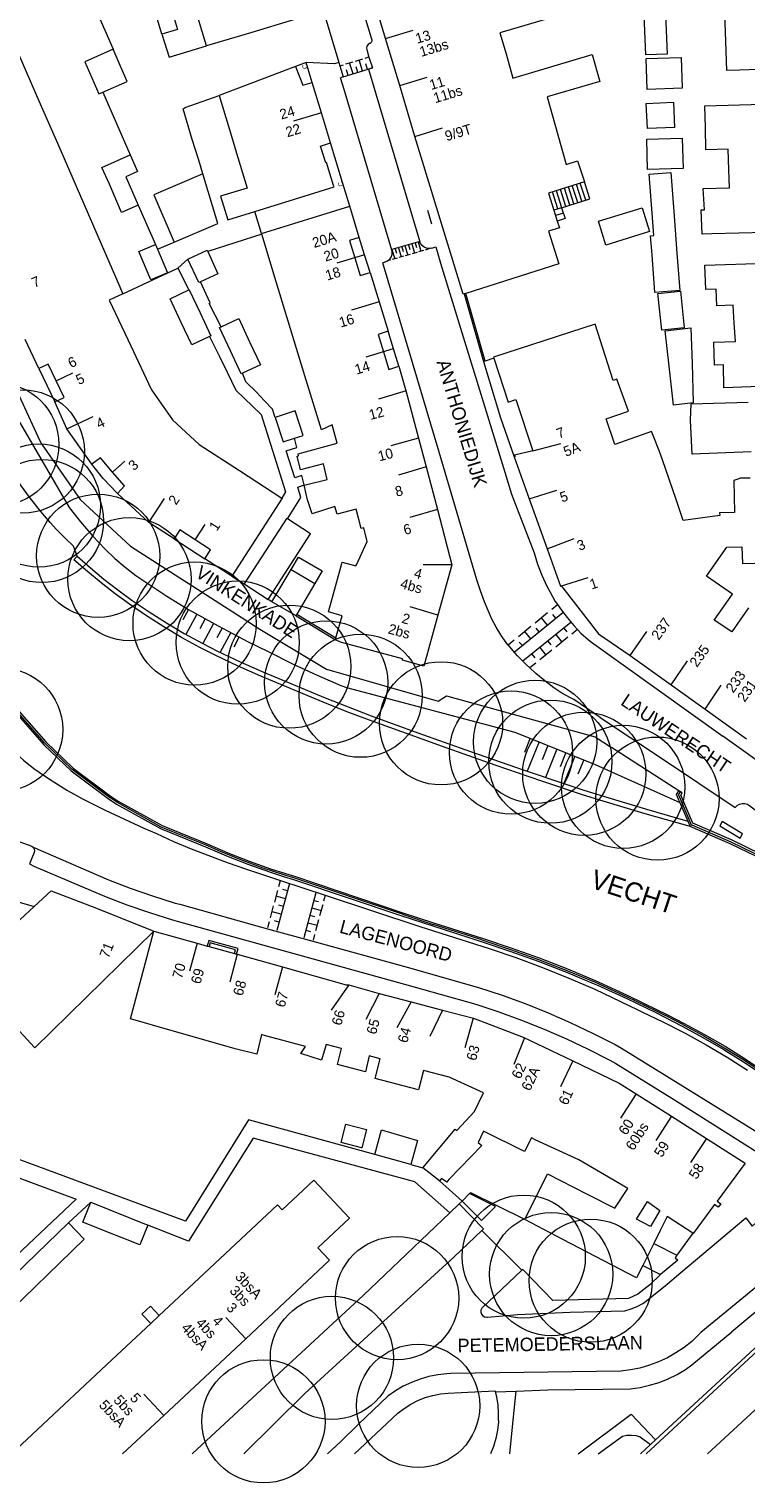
# Model space of a CAD drawing. Header units: metres. Extents: x 134994 to 136506, y 457393 to 459006.
# Tile 39 of 171: x 135886 to 135960, y 457397 to 457548. Entities that reach past the tile are written whole.
import ezdxf
from ezdxf.enums import TextEntityAlignment as Align

# ---------------------------------------------------------------- set-up
doc = ezdxf.new("R2010")
doc.units = ezdxf.units.M
for name, color, linetype, lineweight in [('B-WE-GR-BOOM-S', 250, 'Continuous', 13), ('B-WE-GW_TALUDLIJNEN', 251, 'Continuous', 5), ('B-WE-KG_BEBOUWING', 251, 'Continuous', 20), ('B-WE-KG_BEBOUWING TUSSENMUUR', 251, 'Continuous', 5), ('B-WE-KG_HUISNR', 251, 'Continuous', 5), ('B-WE-KG_ONDERGROND_REST', 251, 'Continuous', 5), ('B-WE-KG_STRAATNAAM', 251, 'Continuous', 5)]:
    doc.layers.add(name, color=color, linetype=linetype, lineweight=lineweight)
doc.styles.add('Styledgn000', font='dgn000.shx')

# ---------------------------------------------------------------- blocks, each defined once
blk = doc.blocks.new('SGR-BOOM_02')
blk.add_circle((0, 0), 6.4)

msp = doc.modelspace()

# ---------------------------------------------------------------- linework, layer by layer
at = {"layer": 'B-WE-GW_TALUDLIJNEN'}
for p, q in [((135902.08, 457487.71), (135901.51, 457486.65)), ((135902.95, 457487.22), (135901.82, 457485.11)), ((135903.83, 457486.73), (135903.27, 457485.7)), ((135904.7, 457486.26), (135903.58, 457484.16)), ((135905.58, 457485.78), (135905.03, 457484.76)), ((135906.47, 457485.31), (135905.36, 457483.26)), ((135907.36, 457484.85), (135906.8, 457483.81)), ((135937.59, 457474.33), (135936.99, 457472.84)), ((135938.52, 457473.96), (135937.29, 457470.91)), ((135939.44, 457473.59), (135938.84, 457472.1)), ((135940.37, 457473.21), (135939.18, 457470.27)), ((135941.3, 457472.84), (135940.7, 457471.35)), ((135942.23, 457472.46), (135941.08, 457469.64)), ((135943.15, 457472.09), (135942.55, 457470.6))]:
    msp.add_line(p, q, dxfattribs=at)
at = {"layer": 'B-WE-GW_TALUDLIJNEN', "flags": 128}
for points in [[(135882.38, 457510.79), (135889.68, 457498.29), (135890.86, 457496.8), (135892.1, 457495.36), (135893.41, 457493.96), (135894.42, 457493), (135895.49, 457492.09), (135896.61, 457491.25), (135897.65, 457490.54), (135899.85, 457489.1), (135902.08, 457487.71), (135905.17, 457486), (135908.3, 457484.36), (135910.35, 457483.34), (135912.88, 457482.07), (135915.45, 457480.88), (135917.92, 457479.82), (135918.52, 457479.59), (135935.98, 457474.98), (135944.33, 457471.61), (135953.15, 457467.65)], [(135944.67, 457400), (135947.17, 457401.84), (135947.64, 457401.94), (135948.12, 457401.95), (135948.6, 457401.89), (135949.03, 457401.76), (135950.11, 457400.97)]]:
    msp.add_lwpolyline(points, dxfattribs=at)
at = {"layer": 'B-WE-KG_BEBOUWING', "flags": 128}
for points in [[(135950.94, 457553.42), (135950.81, 457557.04), (135949.03, 457556.98), (135949.15, 457553.35), (135949.28, 457553.36), (135949.15, 457553.35), (135949.03, 457556.98), (135950.81, 457557.04), (135950.94, 457553.42), (135951.5, 457553.45), (135951.65, 457549.53), (135951.82, 457545.4), (135949.6, 457545.32), (135949.43, 457549.45), (135949.28, 457553.36)], [(135961.32, 457543.79), (135959.34, 457543.73), (135958.01, 457543.69), (135957.94, 457545.73), (135957.82, 457549.67), (135957.79, 457550.58), (135957.73, 457552.73), (135957.69, 457553.82), (135953.78, 457553.75), (135953.71, 457555.62), (135960.77, 457555.87)], [(135943.42, 457550.24), (135934.45, 457547.61), (135935.08, 457545.42), (135935.8, 457542.89), (135944.02, 457545.36), (135944.83, 457542.55), (135939.36, 457540.97), (135941.32, 457533.92), (135942.52, 457534.31), (135943.22, 457532.13), (135939.49, 457530.94), (135940.05, 457529.18), (135940.41, 457528.06), (135940.63, 457527.37), (135939.5, 457527.01), (135940.58, 457523.63), (135930.9, 457520.54), (135930.72, 457520.49), (135930.61, 457520.46), (135925.62, 457536.86), (135924.03, 457542.14), (135922.57, 457547.03), (135921.09, 457551.95)], [(135913, 457548.97), (135908.65, 457547.65), (135903.97, 457546.25), (135902.51, 457551.1)], [(135884.39, 457545.51), (135886.55, 457540.56), (135888.7, 457535.61), (135890.85, 457530.66), (135893.01, 457525.71), (135894.95, 457521.23), (135895.21, 457520.64), (135895.27, 457520.51), (135893.84, 457519.83), (135893.88, 457519.76), (135896.08, 457515.09), (135898.21, 457510.58), (135898.24, 457510.51), (135900.42, 457507.4), (135903.18, 457504.86), (135907.4, 457502.13), (135911.8, 457499.28), (135911.83, 457499.26), (135906.59, 457491.18), (135903.79, 457492.98), (135904.38, 457493.89), (135902.77, 457494.94), (135901.17, 457495.97), (135900.58, 457495.06), (135897.97, 457496.73), (135894.72, 457499.75), (135895.45, 457500.54), (135894.19, 457501.99), (135892.93, 457503.45), (135892.04, 457502.82), (135889.46, 457506.48), (135888.18, 457509.27), (135889.16, 457509.73), (135888.34, 457511.47), (135887.52, 457513.19), (135886.54, 457512.73), (135885.12, 457515.75)], [(135913.21, 457544.11), (135905.28, 457541.1), (135906.65, 457536.54), (135906.98, 457535.45), (135908.19, 457531.49), (135905.41, 457530.64), (135906.17, 457528.18), (135908.97, 457529.05)], [(135953.4, 457541.87), (135949.74, 457541.74), (135949.64, 457544.93), (135953.29, 457545.05), (135953.4, 457541.87)], [(135923.94, 457512.97), (135924.72, 457510.33), (135926, 457505.49), (135926.78, 457502.52), (135927.95, 457498.1), (135929.46, 457492.35), (135928.01, 457487.12), (135926.54, 457481.81), (135924.32, 457482.45), (135924.33, 457482.57), (135917.88, 457484.33), (135917.36, 457484.56), (135917.41, 457484.76), (135918.04, 457487.06), (135916.62, 457487.45), (135917.35, 457490.09), (135918.05, 457492.63), (135919.48, 457492.24), (135919.53, 457492.35), (135920.65, 457494.76), (135920.31, 457496.2), (135920.02, 457496.11), (135919.51, 457498.13), (135917.54, 457497.61), (135917.3, 457498.39), (135914.92, 457497.64), (135914.45, 457499.11), (135914.1, 457500.61), (135916.49, 457501.2), (135916.12, 457502.84), (135913.72, 457502.22), (135913.39, 457503.64), (135913.52, 457503.68), (135913.47, 457503.89), (135917.54, 457504.97), (135917.03, 457506.88), (135915.9, 457506.36), (135914.18, 457511.99), (135912.69, 457516.86), (135911.2, 457521.75), (135909.69, 457526.69), (135909.66, 457526.78), (135908.97, 457529.05), (135917.21, 457531.62), (135917.17, 457531.76), (135916.43, 457534.14), (135916.35, 457534.11), (135915.81, 457535.85), (135916.84, 457536.17), (135915.89, 457539.31), (135914.93, 457542.45)], [(135952.58, 457537.79), (135949.77, 457537.67), (135949.65, 457540.28), (135952.47, 457540.4), (135952.58, 457537.79)], [(135962.07, 457526.87), (135956.46, 457526.73), (135955.46, 457526.7), (135955.37, 457529.22), (135955.71, 457529.21), (135955.57, 457531.45), (135958.29, 457531.52), (135958.23, 457533.39), (135958.17, 457535.54), (135955.85, 457535.46), (135955.8, 457537.77), (135955.74, 457540.03), (135961.77, 457540.2)], [(135953.49, 457533.52), (135949.79, 457533.42), (135949.7, 457536.56), (135953.4, 457536.66), (135953.49, 457533.52)], [(135949.98, 457526.97), (135945.45, 457525.57), (135944.68, 457528.05), (135949.21, 457529.45), (135949.98, 457526.97)], [(135920.96, 457522.72), (135920.39, 457524.55), (135919.83, 457526.36), (135918.8, 457526.04), (135919.36, 457524.23), (135919.93, 457522.4), (135920.96, 457522.72), (135921.89, 457519.66), (135922.82, 457516.61), (135921.79, 457516.29), (135922.35, 457514.48), (135922.91, 457512.64), (135923.94, 457512.97), (135923.38, 457514.79), (135922.82, 457516.61)], [(135962.39, 457510.89), (135957.7, 457510.72), (135957.67, 457513.12), (135956.73, 457513.1), (135956.69, 457515.48), (135958.91, 457515.55), (135958.79, 457517.44), (135958.67, 457519.31), (135956.97, 457519.24), (135956.9, 457520.99), (135955.83, 457520.95), (135955.74, 457523.48), (135962.16, 457523.7)], [(135951.26, 457516.71), (135950.87, 457520.53), (135953.21, 457520.77), (135953.6, 457516.95), (135951.26, 457516.71)], [(135958.67, 457519.31), (135956.97, 457519.24), (135956.9, 457520.99)], [(135960.46, 457501.36), (135959.4, 457501.35), (135959.26, 457501.29), (135958.75, 457501.11), (135958.81, 457497.77), (135957.25, 457497.76), (135957.3, 457497.48), (135953.49, 457496.94), (135953.41, 457497.16), (135952.75, 457499.13), (135951.35, 457503.24), (135951.02, 457504.11), (135950.31, 457505.95), (135950.2, 457506.2), (135946.37, 457504.86), (135945.5, 457507.51), (135947.79, 457508.32), (135946.59, 457511.64), (135946.21, 457511.51), (135944.34, 457517.35), (135933.78, 457513.91), (135933.81, 457513.81), (135935.29, 457509.23), (135936.11, 457509.51), (135937.87, 457504.18), (135935.97, 457503.75), (135936.03, 457503.6), (135935.93, 457503.56), (135937.5, 457499.19), (135939.35, 457494.02), (135940.74, 457490.14), (135940.82, 457490.17), (135941, 457489.94), (135944.69, 457485.18), (135947.99, 457482.94), (135952.24, 457479.89), (135955.77, 457477.36), (135960.08, 457474.26)], [(135960.56, 457504.07), (135954.41, 457503.86), (135954.36, 457505.27), (135954.26, 457507.36), (135954.32, 457509.08), (135960.23, 457509.26)], [(135960.28, 457487.89), (135958.55, 457485.37), (135956.72, 457486.61), (135958.6, 457489.29), (135955.92, 457491.17), (135958.03, 457494.19), (135959.59, 457494.23), (135959.64, 457492.5), (135960.95, 457492.51)], [(135878.68, 457450.04), (135886.04, 457456.84), (135887.82, 457458.49), (135892.51, 457456.69), (135898.49, 457454.28), (135903, 457453.03), (135904.03, 457452.74), (135904.23, 457452.69), (135906.88, 457451.96), (135907.07, 457451.91), (135907.14, 457451.89), (135907.14, 457451.89), (135911.85, 457450.59), (135918.48, 457448.73), (135918.74, 457448.7), (135921.91, 457447.83), (135925.23, 457446.96), (135928.48, 457446.1), (135931.7, 457445.25), (135936.85, 457443.27), (135941.94, 457440.86), (135946.85, 457438.51), (135948.6, 457437.4), (135952.26, 457435.07), (135955.92, 457432.75), (135959.94, 457430.19), (135957.02, 457426.24), (135957.39, 457425.98), (135957.12, 457425.61), (135956.76, 457425.88), (135954.54, 457422.88), (135954.48, 457422.92), (135951.84, 457424.66), (135951.1, 457423.18), (135950.43, 457421.86), (135949.28, 457419.56), (135948.64, 457418.28), (135940.98, 457422.27), (135937.04, 457424.33), (135939.4, 457429.09), (135943.45, 457427.02), (135946.4, 457425.51), (135947.75, 457427.57), (135946.74, 457428.15), (135942.63, 457430.53), (135938.12, 457432.63), (135937.73, 457432.81), (135937.01, 457431.41), (135932.75, 457433.53), (135932.18, 457432.34), (135932.58, 457432.03), (135929.14, 457428.48), (135928.92, 457428.21), (135928.38, 457428.59), (135928.18, 457428.37), (135926.45, 457429.7), (135929.79, 457433.72), (135929.96, 457433.6), (135931.82, 457435.55), (135932.74, 457437.51), (135929.17, 457439.13), (135926.51, 457439.83), (135925.98, 457437.8), (135921.48, 457439), (135922, 457441.03), (135920.85, 457441.34), (135920.48, 457439.67), (135917.58, 457440.44), (135918, 457442.1), (135916.39, 457442.53), (135915.9, 457440.88), (135913.76, 457441.59), (135914.24, 457442.32), (135909.86, 457443.49), (135909.67, 457443.54), (135909.18, 457441.53), (135906.94, 457442.07), (135904.66, 457442.72), (135900.4, 457443.94), (135896.07, 457445.18), (135898.49, 457454.28), (135886.13, 457442.18), (135883.27, 457445.25)], [(135899.04, 457414.36), (135898.12, 457415.34), (135897.25, 457414.52), (135898.17, 457413.54), (135899.04, 457414.36), (135902.64, 457417.72), (135911.35, 457425.86), (135911.83, 457425.35), (135915.11, 457428.43), (135918.8, 457424.49), (135915.52, 457421.41), (135916.75, 457420.1), (135908.03, 457411.95), (135899.51, 457403.99), (135895.24, 457400)]]:
    msp.add_lwpolyline(points, dxfattribs=at)
for points in [[(135899.33, 457547.47), (135898.6, 457549.92), (135897.87, 457552.36), (135899.5, 457552.85), (135900.23, 457550.4), (135900.95, 457547.96)], [(135892.78, 457541.26), (135893.2, 457541.45), (135895.71, 457542.56), (135894.98, 457544.22), (135894.25, 457545.9), (135891.31, 457544.61), (135892.04, 457542.94)], [(135914.93, 457542.45), (135914.33, 457544.53), (135913.21, 457544.11), (135913.95, 457542.19)], [(135893.09, 457533.64), (135896.03, 457534.93), (135896.79, 457533.2), (135895.59, 457532.67), (135895.93, 457531.85), (135896.86, 457529.72), (135895.13, 457528.96), (135893.86, 457531.88)], [(135952.52, 457529.04), (135952.84, 457524.74), (135953.13, 457520.84), (135950.55, 457520.65), (135950.26, 457524.54), (135950.11, 457526.54), (135950.44, 457526.56), (135950.26, 457528.87), (135949.96, 457532.94), (135952.21, 457533.11)], [(135898.17, 457521.95), (135896.92, 457524.88), (135898.66, 457525.62), (135898.86, 457525.14), (135899.91, 457522.68)], [(135903.33, 457521.74), (135903.15, 457521.66), (135902.03, 457524.11), (135904.03, 457525.02), (135904.09, 457524.89), (135905.15, 457522.57)], [(135903.29, 457518.52), (135904.41, 457516.14), (135904.26, 457516.07), (135902.42, 457515.19), (135901.3, 457517.58), (135900.17, 457519.97), (135902.11, 457520.9), (135902.16, 457520.92)], [(135908.44, 457515.53), (135909.56, 457513.12), (135907.69, 457512.26), (135907.56, 457512.2), (135906.44, 457514.59), (135905.32, 457516.99), (135905.47, 457517.06), (135907.32, 457517.92)], [(135952.02, 457512.99), (135951.6, 457516.67), (135954.29, 457516.97), (135954.41, 457513.26), (135954.54, 457509.18), (135952.47, 457508.95)], [(135913.1, 457505.49), (135913.99, 457505.78), (135913.17, 457508.33), (135911.09, 457507.66), (135911.91, 457505.11)], [(135912.38, 457497.14), (135912.29, 457497.19), (135907.87, 457490.37), (135910.36, 457488.73), (135914.78, 457495.55)], [(135913.36, 457487.21), (135913.27, 457487.05), (135910.73, 457488.52), (135912.74, 457491.85), (135913.52, 457493.15), (135915.96, 457491.74), (135915.2, 457490.42)], [(135920.58, 457433.67), (135920.58, 457433.67), (135920.08, 457431.77), (135920.05, 457431.78), (135917.95, 457432.34), (135918.45, 457434.24)], [(135922.15, 457433.66), (135925.89, 457432.53), (135925.2, 457430.05), (135921.46, 457431.09)], [(135897.86, 457423.76), (135897.04, 457421.69), (135895.18, 457422.43), (135893.79, 457422.99), (135891.12, 457424.06), (135891.94, 457426.13)], [(135930.52, 457426.25), (135932.54, 457424.25), (135933.97, 457425.69), (135931.3, 457427.05)], [(135950.1, 457423.61), (135948.63, 457424.36), (135949.79, 457426.19), (135951.07, 457425.27)], [(135880.73, 457415.4), (135889.63, 457423.99), (135891.26, 457422.3), (135882.36, 457413.71)]]:
    msp.add_lwpolyline(points, close=True, dxfattribs=at)
at = {"layer": 'B-WE-KG_BEBOUWING'}
for points in [[(135909.66, 457526.78), (135918.86, 457529.59), (135918.1, 457532.07), (135916.84, 457536.17)], [(135919.83, 457526.36), (135918.86, 457529.59)], [(135912.74, 457491.85), (135915.2, 457490.42)], [(135883.69, 457400), (135885.84, 457402.01), (135894.12, 457409.76), (135898.17, 457413.54)]]:
    msp.add_lwpolyline(points, dxfattribs=at)
at = {"layer": 'B-WE-KG_BEBOUWING TUSSENMUUR'}
for p, q in [((135922.57, 457547.03), (135925.44, 457547.9)), ((135924.03, 457542.14), (135926.9, 457543.02)), ((135915.89, 457539.31), (135913.01, 457538.45)), ((135925.62, 457536.86), (135928.49, 457537.74)), ((135920.38, 457524.54), (135917.51, 457523.67)), ((135921.89, 457519.66), (135919.02, 457518.79)), ((135923.37, 457514.79), (135920.5, 457513.91)), ((135888.35, 457511.47), (135890.08, 457512.28)), ((135924.7, 457510.41), (135921.83, 457509.54)), ((135889.46, 457506.48), (135892.18, 457507.76)), ((135926, 457505.49), (135923.1, 457504.72)), ((135937.87, 457504.18), (135940.77, 457504.94)), ((135894.19, 457501.99), (135895.48, 457503.12)), ((135926.78, 457502.52), (135923.9, 457501.67)), ((135937.5, 457499.19), (135940.36, 457500.11)), ((135897.97, 457496.73), (135899.6, 457499.25)), ((135927.95, 457498.1), (135925.07, 457497.28)), ((135902.77, 457494.93), (135903.81, 457496.55)), ((135939.35, 457494.02), (135942.16, 457495.07)), ((135929.46, 457492.35), (135926.46, 457492.35)), ((135940.74, 457490.14), (135943.61, 457491.02)), ((135928.01, 457487.12), (135925.13, 457487.98)), ((135947.99, 457482.94), (135949.7, 457485.41)), ((135952.24, 457479.89), (135953.94, 457482.36)), ((135955.77, 457477.36), (135957.44, 457479.85)), ((135902.98, 457453.04), (135902.18, 457450.15)), ((135907.14, 457451.89), (135906.39, 457448.98)), ((135911.85, 457450.59), (135911.06, 457447.69)), ((135918.74, 457448.7), (135916.9, 457446.09)), ((135921.91, 457447.83), (135920.5, 457445.1)), ((135925.23, 457446.96), (135923.75, 457444.24)), ((135928.48, 457446.1), (135927.18, 457443.34)), ((135931.66, 457445.26), (135930.8, 457442.18)), ((135936.99, 457443.22), (135935.88, 457440.43)), ((135942.02, 457440.82), (135940.73, 457438.11)), ((135948.6, 457437.4), (135946.99, 457434.87)), ((135952.26, 457435.07), (135950.65, 457432.54)), ((135955.92, 457432.75), (135954.24, 457430.27)), ((135908.03, 457411.95), (135905.98, 457414.14)), ((135899.51, 457403.99), (135897.46, 457406.18))]:
    msp.add_line(p, q, dxfattribs=at)
at = {"layer": 'B-WE-KG_ONDERGROND_REST'}
for p, q in [((135891.41, 457552.42), (135894.25, 457545.9)), ((135917.82, 457544.19), (135918.2, 457544.3)), ((135918.15, 457543.03), (135921.21, 457543.96)), ((135918.45, 457544.38), (135919.2, 457544.61)), ((135919.18, 457543.34), (135918.83, 457544.49)), ((135919.45, 457544.68), (135920.21, 457544.91)), ((135919.68, 457543.49), (135919.51, 457544.07)), ((135920.18, 457543.65), (135919.83, 457544.8)), ((135920.46, 457544.99), (135920.84, 457545.11)), ((135920.69, 457543.8), (135920.51, 457544.38)), ((135918.15, 457543.03), (135917.89, 457542.95)), ((135918.68, 457543.19), (135918.5, 457543.76)), ((135893.2, 457541.45), (135896.03, 457534.93)), ((135942.95, 457530.11), (135942.39, 457531.87)), ((135943.36, 457530.24), (135942.8, 457532)), ((135940.47, 457529.32), (135939.9, 457531.08)), ((135940.88, 457529.45), (135940.32, 457531.21)), ((135941.29, 457529.58), (135940.73, 457531.34)), ((135941.71, 457529.71), (135941.15, 457531.47)), ((135942.12, 457529.84), (135941.56, 457531.6)), ((135942.54, 457529.97), (135941.97, 457531.74)), ((135896.86, 457529.72), (135898.66, 457525.62)), ((135926.91, 457529.2), (135927.35, 457527.76)), ((135940.86, 457529.44), (135940.05, 457529.18)), ((135941.04, 457528.88), (135940.23, 457528.62)), ((135909.69, 457526.69), (135904.09, 457524.89)), ((135926.12, 457525.93), (135923.21, 457525.09)), ((135925.64, 457525.79), (135925.78, 457525.31)), ((135925.96, 457525.89), (135926.23, 457524.93)), ((135923.23, 457525.09), (135923.51, 457524.13)), ((135923.57, 457525.19), (135923.7, 457524.71)), ((135923.9, 457525.29), (135924.18, 457524.33)), ((135924.44, 457524.4), (135923.93, 457524.26)), ((135924.24, 457525.39), (135924.38, 457524.91)), ((135924.58, 457525.49), (135924.86, 457524.53)), ((135925.11, 457524.6), (135924.61, 457524.46)), ((135924.95, 457525.58), (135925.09, 457525.1)), ((135925.3, 457525.69), (135925.58, 457524.73)), ((135925.83, 457524.81), (135925.32, 457524.66)), ((135926.49, 457525.01), (135925.98, 457524.86)), ((135927.18, 457525.2), (135926.67, 457525.05)), ((135926.91, 457525.22), (135926.93, 457525.14)), ((135927.38, 457525.26), (135927.77, 457525.38)), ((135902.03, 457524.11), (135900.99, 457523.18)), ((135923.08, 457524.01), (135922.77, 457523.92)), ((135923.76, 457524.21), (135923.25, 457524.06)), ((135930.72, 457520.49), (135932.75, 457513.46)), ((135932.93, 457513.52), (135930.9, 457520.54)), ((135933.81, 457513.81), (135932.93, 457513.52)), ((135886.54, 457512.73), (135888.18, 457509.27)), ((135932.93, 457513.52), (135932.75, 457513.46)), ((135900.58, 457495.06), (135903.79, 457492.98)), ((135906.59, 457491.18), (135907.87, 457490.37)), ((135910.73, 457488.52), (135910.36, 457488.73)), ((135939.84, 457487.74), (135940.42, 457488.21)), ((135913.27, 457487.05), (135917.36, 457484.56)), ((135913.36, 457487.21), (135917.41, 457484.76)), ((135935.94, 457483.26), (135941, 457487.4)), ((135938.1, 457486.32), (135939.4, 457487.38)), ((135939.39, 457486.08), (135938.75, 457486.85)), ((135940.26, 457486.79), (135939.94, 457487.17)), ((135936.36, 457484.9), (135937.67, 457485.96)), ((135941.83, 457486.36), (135936.82, 457482.34)), ((135937.65, 457484.66), (135937.02, 457485.43)), ((135938.52, 457485.37), (135938.2, 457485.75)), ((135940.25, 457485.1), (135940.88, 457484.32)), ((135941.09, 457485.77), (135941.4, 457485.38)), ((135942.5, 457485.62), (135941.92, 457485.16)), ((135935.29, 457484.02), (135935.93, 457484.54)), ((135936.78, 457483.95), (135936.46, 457484.33)), ((135938.58, 457483.75), (135939.21, 457482.97)), ((135939.84, 457483.48), (135938.58, 457482.47)), ((135939.42, 457484.42), (135939.73, 457484.03)), ((135941.51, 457484.82), (135940.25, 457483.81)), ((135938.17, 457482.13), (135937.54, 457481.63)), ((135937.75, 457483.08), (135938.06, 457482.69)), ((135944.88, 457476.5), (135951.23, 457472.25)), ((135964.34, 457469.73), (135957.62, 457474.55)), ((135953.04, 457468.87), (135946.05, 457473.38)), ((135953, 457468.47), (135953.21, 457468.78)), ((135953, 457468.47), (135954.36, 457465.28)), ((135893.43, 457466.86), (135897.45, 457464.99)), ((135894.7, 457467.65), (135893.84, 457468.21)), ((135953.15, 457467.65), (135953.97, 457465.73)), ((135953.97, 457465.73), (135954.22, 457465.15)), ((135897.45, 457464.99), (135898.75, 457464.43)), ((135911.48, 457458.94), (135911.64, 457459.55)), ((135913.03, 457459.83), (135912.11, 457460.12)), ((135924.32, 457456.04), (135913.04, 457459.83)), ((135911.04, 457457.31), (135911.37, 457458.53)), ((135912.17, 457457.66), (135911.2, 457457.92)), ((135911.3, 457454.41), (135912.61, 457459.29)), ((135912.39, 457458.48), (135911.9, 457458.61)), ((135915.33, 457458.26), (135914.07, 457453.61)), ((135916.29, 457458), (135916.13, 457457.42)), ((135910.6, 457455.69), (135910.93, 457456.91)), ((135911.73, 457456.04), (135910.77, 457456.3)), ((135911.95, 457456.85), (135911.47, 457456.98)), ((135914.9, 457456.71), (135915.87, 457456.45)), ((135915.11, 457457.49), (135915.6, 457457.36)), ((135916.03, 457457.03), (135915.71, 457455.87)), ((135910.33, 457454.67), (135910.49, 457455.28)), ((135911.51, 457455.22), (135911.03, 457455.35)), ((135914.48, 457455.16), (135915.45, 457454.9)), ((135914.7, 457455.94), (135915.18, 457455.81)), ((135915.61, 457455.48), (135915.29, 457454.32)), ((135924.32, 457456.05), (135927.51, 457455)), ((135931.61, 457453.69), (135927.51, 457455)), ((135914.27, 457454.39), (135914.76, 457454.26)), ((135915.19, 457453.93), (135915.03, 457453.35)), ((135932.55, 457453.39), (135931.61, 457453.69)), ((135953.45, 457444.58), (135952.57, 457445.04)), ((135925.2, 457430.05), (135926.45, 457429.7)), ((135930.52, 457426.25), (135928.18, 457428.37)), ((135889.63, 457423.99), (135891.94, 457426.13)), ((135931.3, 457427.05), (135931.42, 457427.12)), ((135929.24, 457425.04), (135930.21, 457425.97)), ((135932.57, 457423.21), (135936.71, 457419.08)), ((135950.43, 457421.86), (135952.84, 457420.62)), ((135954.48, 457422.92), (135952.84, 457420.62)), ((135949.28, 457419.56), (135951.12, 457418.61)), ((135965.2, 457418.25), (135958.56, 457412.68)), ((135933.98, 457406.43), (135936.14, 457406.51)), ((135935.83, 457403.5), (135936.14, 457406.51)), ((135936.14, 457406.51), (135939.42, 457406.63)), ((135935.47, 457400), (135935.83, 457403.5)), ((135950.11, 457400.97), (135949.06, 457400)), ((135950.11, 457400.97), (135950.62, 457401.44))]:
    msp.add_line(p, q, dxfattribs=at)
at = {"layer": 'B-WE-KG_ONDERGROND_REST', "flags": 128}
for points in [[(135909.77, 457584.84), (135910.12, 457583.61), (135912.34, 457576.23), (135914.29, 457569.72), (135914.91, 457567.64), (135916.47, 457562.34), (135921.05, 457547.08), (135921.12, 457546.87)], [(135915.98, 457550.3), (135917.72, 457544.53)], [(135899.33, 457547.47), (135900.08, 457545.1), (135903.97, 457546.25)], [(135920.91, 457546.51), (135920.74, 457546.4), (135920.63, 457546.23), (135920.58, 457546.03), (135920.6, 457545.88)], [(135920.6, 457545.88), (135920.84, 457545.1)], [(135921.12, 457546.87), (135921.13, 457546.73), (135921.07, 457546.6), (135920.95, 457546.52), (135920.91, 457546.51)], [(135917.72, 457544.53), (135917.25, 457544.39), (135914.33, 457544.53)], [(135917.72, 457544.53), (135917.82, 457544.19)], [(135917.82, 457544.19), (135918.15, 457543.03)], [(135921.21, 457543.96), (135920.8, 457543.83), (135926.13, 457525.91)], [(135920.84, 457545.1), (135921.21, 457543.96)], [(135923.22, 457525.04), (135918.26, 457541.72), (135917.89, 457542.95)], [(135903.59, 457532.96), (135903.16, 457534.37), (135902.45, 457536.52), (135901.53, 457539.71), (135901.74, 457539.85), (135905.28, 457541.1)], [(135903.59, 457532.96), (135898.5, 457530.78)], [(135905.14, 457527.82), (135903.59, 457532.96)], [(135940.86, 457529.44), (135943.78, 457530.37), (135943.22, 457532.13)], [(135898.5, 457530.78), (135900.6, 457525.88)], [(135940.86, 457529.44), (135941.22, 457528.32), (135940.41, 457528.06)], [(135900.6, 457525.88), (135905.14, 457527.82)], [(135890.5, 457493.26), (135890.12, 457494.28), (135889.23, 457495.14), (135888.38, 457496.02), (135887.7, 457496.76), (135886.75, 457497.87), (135885.67, 457499.25), (135884.64, 457500.67), (135884.42, 457501.02), (135882.87, 457503.41), (135881.39, 457505.86), (135879.98, 457508.34), (135878.63, 457510.86), (135877.36, 457513.41), (135873.1, 457522.5), (135871.62, 457526.32)], [(135898.86, 457525.14), (135900.6, 457525.88)], [(135927.11, 457525.21), (135926.83, 457525.23), (135926.57, 457525.34), (135926.36, 457525.51), (135926.2, 457525.74), (135926.13, 457525.91)], [(135922.78, 457523.92), (135923, 457524.09), (135923.16, 457524.32), (135923.24, 457524.59), (135923.26, 457524.86), (135923.22, 457525.04)], [(135927.38, 457525.26), (135927.11, 457525.21)], [(135927.77, 457525.38), (135928.28, 457523.7), (135934.94, 457501.96), (135935.65, 457499.69), (135938, 457493.6), (135938.36, 457492.42), (135938.8, 457491.26), (135939.31, 457490.14), (135939.65, 457489.49), (135940.2, 457488.54), (135940.42, 457488.22)], [(135895.27, 457520.51), (135900.99, 457523.18)], [(135900.99, 457523.18), (135902.11, 457520.9)], [(135922.27, 457523.73), (135922.52, 457523.82)], [(135935.3, 457484.02), (135935.27, 457484.05), (135934.58, 457484.99), (135934.53, 457485.07), (135934.04, 457485.87), (135933.62, 457486.71), (135932.85, 457488.52), (135932.42, 457489.65), (135932.04, 457490.79), (135928.13, 457504.05), (135922.35, 457523.48), (135922.27, 457523.73)], [(135922.52, 457523.82), (135922.78, 457523.92)], [(135905.47, 457517.06), (135904.24, 457519.49), (135904.35, 457519.55), (135903.33, 457521.74)], [(135904.26, 457516.07), (135905.29, 457513.98), (135906.11, 457512.36), (135907.02, 457510.48), (135909.63, 457507.98), (135912.18, 457499.93), (135911.8, 457499.28)], [(135883.29, 457512.45), (135884.65, 457509.51), (135886.64, 457505.22), (135886.81, 457504.91), (135890.84, 457499.13), (135896.05, 457494.28), (135909.51, 457485.66), (135916.43, 457481.52), (135928.02, 457478.17), (135928.88, 457478.73), (135944.33, 457474.48), (135946.05, 457473.38)], [(135911.09, 457507.66), (135910.83, 457508.53), (135909.95, 457509.41), (135909.2, 457510.24), (135908.06, 457511.36), (135907.69, 457512.26)], [(135932.75, 457513.46), (135934.5, 457507.63), (135935.93, 457503.56)], [(135912.38, 457497.14), (135913.77, 457499.33), (135913.43, 457500.43), (135914.09, 457500.65), (135913.86, 457501.64), (135913.13, 457501.37), (135912.25, 457504.19), (135913.34, 457504.54), (135913.1, 457505.49)], [(135894.72, 457499.75), (135893.22, 457501.3), (135892.04, 457502.82)], [(135954.22, 457465.15), (135953.96, 457465.24), (135949.55, 457466.48), (135945.16, 457467.8), (135943.04, 457468.47), (135938.8, 457469.87), (135933.95, 457471.53), (135928.47, 457473.46), (135920.9, 457476.21), (135918.48, 457477.12), (135916.09, 457478.07), (135909.6, 457480.77), (135907.24, 457481.81), (135904.92, 457482.92), (135903.25, 457483.77), (135901.37, 457484.8), (135899.53, 457485.89), (135897.72, 457487.05), (135895.95, 457488.25), (135894.46, 457489.34), (135893, 457490.47), (135891.58, 457491.65), (135890.18, 457492.86), (135890.5, 457493.26)], [(135890.5, 457493.26), (135891.89, 457492.05), (135893.3, 457490.87), (135894.74, 457489.74), (135896.23, 457488.65), (135897.99, 457487.45), (135899.79, 457486.31), (135901.62, 457485.23), (135903.49, 457484.21), (135905.11, 457483.38), (135907.45, 457482.26), (135909.81, 457481.22), (135916.27, 457478.53), (135918.67, 457477.58), (135921.08, 457476.67), (135925.92, 457474.91), (135931.38, 457472.96), (135936.85, 457471.06), (135941.07, 457469.64), (135943.18, 457468.95), (135945.3, 457468.28), (135949.69, 457466.96), (135953.97, 457465.73)], [(135940.42, 457488.22), (135940.83, 457487.63), (135941.42, 457486.87), (135942.11, 457486.03), (135942.5, 457485.62)], [(135942.5, 457485.62), (135942.86, 457485.26), (135943.65, 457484.54), (135943.95, 457484.3), (135957.62, 457474.55)], [(135937.55, 457481.64), (135937.2, 457481.96), (135936.26, 457482.91), (135936.03, 457483.16), (135935.3, 457484.02)], [(135889.99, 457471.09), (135887.13, 457473.84), (135883.34, 457478.15), (135880.44, 457482.16)], [(135944.88, 457476.5), (135942.11, 457478.36), (135941.77, 457478.53), (135940.89, 457479.02), (135940.05, 457479.58), (135939.1, 457480.3), (135938.18, 457481.06), (135937.55, 457481.64)], [(135883.2, 457478.04), (135887.1, 457473.63), (135889.9, 457470.94), (135893.73, 457468.07), (135894.61, 457467.49), (135899.19, 457464.95), (135903.86, 457463.04), (135906.04, 457462.11), (135908.25, 457461.24), (135910.49, 457460.45), (135912.06, 457459.95), (135912.98, 457459.67), (135924.26, 457455.88), (135927.46, 457454.83), (135932.5, 457453.22), (135935.48, 457452.23), (135938.42, 457451.18), (135941.35, 457450.04), (135944.24, 457448.83), (135944.59, 457448.68), (135947.63, 457447.29), (135950.63, 457445.83), (135951.46, 457445.42), (135953.37, 457444.42), (135955.53, 457443.26), (135957.66, 457442.03), (135959.75, 457440.73), (135961.8, 457439.37)], [(135883.48, 457478.26), (135887.26, 457473.96), (135890.11, 457471.22), (135893.95, 457468.35), (135894.78, 457467.8), (135899.34, 457465.26), (135904.01, 457463.36), (135906.18, 457462.43), (135908.38, 457461.57), (135910.61, 457460.78), (135912.16, 457460.28), (135913.09, 457460), (135924.37, 457456.21), (135927.56, 457455.16), (135932.61, 457453.55), (135935.59, 457452.57), (135938.54, 457451.51), (135941.46, 457450.37), (135944.36, 457449.16), (135944.73, 457449), (135947.75, 457447.62), (135950.73, 457446.17), (135951.78, 457445.64), (135953.53, 457444.74), (135955.7, 457443.57), (135957.84, 457442.34), (135959.94, 457441.03), (135961.99, 457439.66)], [(135883.05, 457473.86), (135883.93, 457472.97), (135884.95, 457472.05), (135886.01, 457471.2), (135887.13, 457470.41), (135887.92, 457469.91)], [(135951.23, 457472.25), (135958.89, 457467.14), (135959.09, 457467.35), (135959.33, 457467.49), (135959.61, 457467.56), (135959.89, 457467.56), (135960.17, 457467.47), (135960.29, 457467.4), (135961.89, 457466.2)], [(135887.92, 457469.91), (135889.51, 457468.92), (135891.13, 457468.01), (135892.79, 457467.16), (135893.43, 457466.86)], [(135893.84, 457468.21), (135889.99, 457471.09)], [(135953.15, 457467.65), (135952.79, 457468.5), (135953.04, 457468.87)], [(135994.85, 457435.11), (135992.52, 457437.67), (135989.24, 457441.36), (135983.18, 457447.41), (135979.64, 457450.47), (135975.66, 457453.58), (135971.47, 457456.5), (135967.4, 457459.15), (135963.12, 457461.53), (135958.5, 457463.79), (135954.49, 457465.5), (135953.24, 457468.43), (135953.4, 457468.65), (135953.04, 457468.87)], [(135903.92, 457463.21), (135899.26, 457465.1), (135894.7, 457467.65)], [(135959.67, 457464.39), (135957.55, 457465.68), (135957.29, 457465.25), (135959.41, 457463.96), (135959.67, 457464.39)], [(135883.71, 457463.87), (135885.8, 457463.12), (135885.96, 457463)], [(135898.75, 457464.43), (135900.54, 457463.6), (135902.36, 457462.84), (135906.11, 457461.42), (135908.22, 457460.69), (135911.64, 457459.56)], [(135968.41, 457457.99), (135967.23, 457458.76), (135962.97, 457461.13), (135958.36, 457463.38), (135954.22, 457465.15)], [(135954.38, 457465.32), (135958.45, 457463.58), (135963.07, 457461.33), (135967.34, 457458.95), (135971.4, 457456.3), (135975.59, 457453.39), (135979.56, 457450.28), (135983.1, 457447.22), (135989.15, 457441.18)], [(135885.96, 457463), (135886.06, 457462.82), (135886.09, 457462.62), (135886.05, 457462.45), (135885.55, 457461.28), (135886.03, 457461.06), (135893.34, 457457.94), (135895.68, 457457.04), (135898.04, 457456.22), (135900.43, 457455.48), (135900.91, 457455.34), (135924.54, 457448.8), (135931.93, 457446.7), (135934.33, 457445.92), (135936.7, 457445.06), (135939.04, 457444.12), (135941.35, 457443.11), (135943.62, 457442.03), (135945.86, 457440.88), (135946.49, 457440.54), (135952.32, 457436.93), (135961.15, 457431.35), (135962.14, 457432.83)], [(135885.96, 457463), (135893.76, 457459.63), (135896.04, 457458.75), (135898.36, 457457.95), (135900.71, 457457.21), (135901.17, 457457.08), (135910.3, 457454.55)], [(135912.11, 457460.12), (135909.85, 457460.85), (135907.62, 457461.67), (135905.42, 457462.55), (135903.92, 457463.21)], [(135911.64, 457459.56), (135916.3, 457458.02)], [(135866.51, 457443.51), (135868.54, 457445.83), (135875.52, 457452.86), (135881, 457458.32), (135886.04, 457456.84)], [(135916.3, 457458.02), (135926.11, 457454.78), (135933.32, 457452.5), (135936.11, 457451.55), (135938.88, 457450.52), (135941.62, 457449.42), (135944.32, 457448.25), (135946.99, 457447), (135948.77, 457446.12), (135949.18, 457445.91), (135951.45, 457444.84), (135953.69, 457443.7), (135955.89, 457442.49), (135958.05, 457441.21), (135960.17, 457439.86)], [(135907.07, 457451.91), (135907.23, 457452.49), (135904.19, 457453.32), (135904.03, 457452.74)], [(135910.3, 457454.55), (135915, 457453.25)], [(135932.55, 457453.39), (135935.53, 457452.4), (135938.47, 457451.35), (135941.39, 457450.21), (135944.27, 457449.01), (135944.66, 457448.84)], [(135906.88, 457451.96), (135906.98, 457452.35), (135904.33, 457453.08), (135904.23, 457452.69)], [(135915, 457453.25), (135924.8, 457450.54), (135932.22, 457448.43), (135934.67, 457447.63), (135937.08, 457446.76), (135939.47, 457445.8), (135941.82, 457444.77), (135944.14, 457443.67), (135946.42, 457442.5), (135947.09, 457442.14), (135952.97, 457438.5), (135962.14, 457432.83)], [(135944.66, 457448.84), (135947.68, 457447.46), (135950.67, 457446.01), (135951.64, 457445.52)], [(135952.57, 457445.04), (135951.64, 457445.52)], [(135953.45, 457444.58), (135955.62, 457443.41), (135957.76, 457442.18), (135959.85, 457440.88), (135961.9, 457439.51), (135963.91, 457438.07), (135965.87, 457436.57), (135966.04, 457436.44)], [(135921.46, 457431.09), (135908.32, 457434.68), (135901.77, 457424.18), (135877.81, 457433.03), (135876.61, 457433.6), (135866.51, 457443.51)], [(135929.24, 457425.04), (135925.62, 457428.26), (135908.8, 457432.8), (135902.1, 457422.07), (135897.86, 457423.76)], [(135876.41, 457431.63), (135890.41, 457426.46), (135882.27, 457418.81)], [(135930.21, 457425.97), (135930.52, 457426.25)], [(135937.04, 457424.33), (135931.42, 457427.12), (135931.3, 457427.05)], [(135902.45, 457400), (135907.28, 457404.47), (135916.61, 457413.08), (135920.22, 457416.44), (135929.24, 457425.04)], [(135932.57, 457423.21), (135932.73, 457423.37), (135930.21, 457425.97)], [(135932.57, 457423.21), (135929.7, 457420.46), (135914.19, 457406.25), (135907.84, 457400)], [(135953.26, 457418.84), (135959.99, 457424.5), (135960.65, 457423.65), (135961.02, 457423.95)], [(135952.84, 457420.62), (135952.67, 457420.37), (135952.95, 457420.13), (135951.12, 457418.61)], [(135964, 457419.73), (135955.34, 457412.6), (135955.13, 457412.38), (135954.38, 457411.68), (135953.59, 457411.05), (135952.74, 457410.48), (135951.86, 457409.98), (135950.93, 457409.55), (135949.98, 457409.19), (135949, 457408.91), (135948.01, 457408.71), (135947, 457408.59), (135929.35, 457408.33), (135928.94, 457408.31), (135927.99, 457408.2), (135927.06, 457408.02), (135926.15, 457407.76), (135925.26, 457407.42), (135924.4, 457407.02), (135923.58, 457406.54), (135922.8, 457405.99), (135919.74, 457403.07), (135917.92, 457401.29), (135916.54, 457400)], [(135936.71, 457419.08), (135932.56, 457415.11), (135932.47, 457414.91), (135932.46, 457414.7), (135932.53, 457414.49), (135932.66, 457414.33), (135932.85, 457414.22), (135933.06, 457414.19), (135933.15, 457414.2), (135936.28, 457414.48), (135941.74, 457414.72), (135947.43, 457414.86), (135948.09, 457415.04), (135948.72, 457415.29), (135949.31, 457415.62), (135949.86, 457416.02), (135950.11, 457416.23), (135951.62, 457417.43), (135953.26, 457418.84)], [(135951.12, 457418.61), (135950.04, 457417.55), (135948.79, 457416.59), (135947.79, 457416.14), (135939.95, 457415.91), (135936.83, 457419.14), (135936.71, 457419.08)], [(135949.64, 457400), (135968.17, 457417.12), (135968.42, 457417.33), (135968.71, 457417.48), (135968.96, 457417.54)], [(135950.62, 457401.44), (135968.01, 457417.48), (135968.28, 457417.72), (135968.59, 457417.88), (135968.91, 457417.98)], [(135939.42, 457406.63), (135947.99, 457406.73), (135949.01, 457406.88), (135950, 457407.11), (135950.98, 457407.41), (135951.93, 457407.8), (135952.85, 457408.25), (135953.73, 457408.77), (135954.38, 457409.23), (135958.56, 457412.68)], [(135956.03, 457400), (135969.45, 457412.38), (135969.85, 457411.93)], [(135930.41, 457406.37), (135933.96, 457406.53), (135933.98, 457406.43)], [(135919.33, 457400), (135923.85, 457404.22), (135924.49, 457404.72), (135925.18, 457405.17), (135925.91, 457405.54), (135926.67, 457405.85), (135927.46, 457406.07), (135928.26, 457406.22), (135929.08, 457406.29), (135930.41, 457406.37)], [(135934.3, 457403.44), (135934.31, 457404.19), (135934.25, 457405.06), (135934.11, 457405.93), (135933.98, 457406.43)], [(135934.3, 457403.44), (135934.3, 457403.32), (135934.2, 457402.45), (135934.02, 457401.59), (135933.77, 457400.76), (135933.47, 457400)], [(135942.57, 457400), (135948.07, 457404.13), (135950.62, 457401.44)]]:
    msp.add_lwpolyline(points, dxfattribs=at)

# ---------------------------------------------------------------- block references
at = {"layer": 'B-WE-GR-BOOM-S'}
for p in [(135882.22, 457504.85), (135884.87, 457504.12), (135886.54, 457498.5), (135886.86, 457496.9), (135892.7, 457493.29), (135895.95, 457490.86), (135902.72, 457486.25), (135907.2, 457484.27), (135912.56, 457481.77), (135916.39, 457480.13), (135919.97, 457478.75), (135928.33, 457475.88), (135882.62, 457475.23), (135935.6, 457472.84), (135938.1, 457473.96), (135939.69, 457471.9), (135943.21, 457470.64), (135947.26, 457469.28), (135950.82, 457468.06), (135936.92, 457420.48), (135939.77, 457418.66), (135943.88, 457417.98), (135923.76, 457416.17), (135916.99, 457409.96), (135925.95, 457404.98), (135909.87, 457403.37)]:
    msp.add_blockref('SGR-BOOM_02', p, dxfattribs=at)

# ---------------------------------------------------------------- texts
at = {"layer": 'B-WE-KG_BEBOUWING', "style": 'Styledgn000'}
for p in [(135914.18, 457544.11), (135917.88, 457531.9)]:
    msp.add_text('C', height=0.5, rotation=106.868, dxfattribs=at).set_placement(p, align=Align.MIDDLE_CENTER)
at = {"layer": 'B-WE-KG_HUISNR', "style": 'Styledgn000'}
for s, height, rotation, p in [('13', 1.054, 16.734, (135925.7, 457546.98)), ('13bs', 1.054, 16.7324, (135926.12, 457545.61)), ('11', 1.054, 16.7324, (135927.15, 457542.17)), ('11bs', 1.054, 16.7324, (135927.57, 457540.8)), ('9/9T', 1.054, 16.9293, (135928.76, 457536.85)), ('7', 1.05, 23.4606, (135885.86, 457521.59)), ('6', 1.05, 25.1095, (135889.65, 457513.24)), ('5', 1.05, 25.1095, (135890.47, 457511.49)), ('4', 1.05, 25.1095, (135892.57, 457506.94)), ('7', 1.05, 21.4518, (135940.38, 457505.92)), ('5A', 1.054, 21.4513, (135941.11, 457504.05)), ('3', 1.05, 41.1075, (135896.06, 457502.46)), ('2', 1.05, 57.2186, (135900.36, 457498.77)), ('5', 1.05, 19.2135, (135940.72, 457499.31)), ('1', 1.05, 57.2186, (135904.59, 457496.06)), ('3', 1.05, 21.8962, (135942.52, 457494.27)), ('1', 1.05, 18.319, (135943.81, 457490.27)), ('237', 1.054, 54.3995, (135950.52, 457484.75)), ('235', 1.054, 54.2816, (135954.49, 457481.94)), ('233', 1.054, 54.9997, (135958.26, 457479.26)), ('231', 1.054, 54.992, (135959.45, 457478.31))]:
    msp.add_text(s, height=height, rotation=rotation, dxfattribs=at).set_placement(p, align=Align.MIDDLE_LEFT)
for s, height, rotation, p in [('24', 1.054, 16.7055, (135913.09, 457539.55)), ('22', 1.054, 16.7296, (135913.71, 457537.71)), ('20A', 1.054, 16.9448, (135917.38, 457526.49)), ('20', 1.054, 16.9343, (135917.67, 457524.8)), ('18', 1.054, 16.9448, (135917.84, 457522.83)), ('16', 1.054, 16.9448, (135919.26, 457517.95)), ('14', 1.054, 16.9448, (135920.89, 457513.06)), ('12', 1.054, 14.7897, (135922.37, 457508.3)), ('10', 1.054, 14.7888, (135923.31, 457504)), ('8', 1.05, 14.787, (135924.33, 457500.12)), ('6', 1.05, 14.7852, (135925.2, 457496.15)), ('4', 1.05, 344.499, (135926.33, 457491.34)), ('4bs', 1.054, 344.499, (135926.35, 457489.85)), ('2', 1.05, 344.499, (135925.06, 457486.64)), ('2bs', 1.054, 344.499, (135925.08, 457485.14)), ('71', 1.054, 68.4502, (135893.86, 457453.05)), ('70', 1.054, 74.4636, (135901.31, 457450.93)), ('69', 1.054, 74.4635, (135903.23, 457450.38)), ('68', 1.054, 74.4625, (135907.61, 457449.15)), ('67', 1.054, 74.4608, (135911.98, 457447.95)), ('66', 1.054, 74.4562, (135917.86, 457446.07)), ('65', 1.054, 74.4535, (135921.47, 457445.14)), ('64', 1.054, 74.4507, (135924.72, 457444.26)), ('63', 1.054, 74.4455, (135931.86, 457442.41)), ('62', 1.054, 64.5368, (135936.75, 457440.49)), ('62A', 1.054, 64.5368, (135938.17, 457440.1)), ('61', 1.054, 64.5275, (135941.63, 457437.77)), ('60', 1.054, 57.552, (135947.98, 457434.62)), ('60bs', 1.054, 57.552, (135949.52, 457434.28)), ('59', 1.054, 57.554, (135951.67, 457432.32)), ('58', 1.054, 57.5556, (135955.28, 457430.04)), ('3bsA', 1.054, 313.0503, (135909.43, 457416.34)), ('3bs', 1.054, 313.0541, (135908.22, 457415.58)), ('3', 1.05, 313.0572, (135906.87, 457414.89)), ('4', 1.05, 313.0503, (135905.41, 457413.52)), ('4bsA', 1.054, 313.0541, (135903.84, 457411.02)), ('4bs', 1.054, 313.0541, (135904.71, 457412.22)), ('5bsA', 1.054, 313.0541, (135895.29, 457403.01)), ('5bs', 1.054, 313.0541, (135896.16, 457404.21)), ('5', 1.05, 313.0541, (135896.85, 457405.52))]:
    msp.add_text(s, height=height, rotation=rotation, dxfattribs=at).set_placement(p, align=Align.MIDDLE_RIGHT)
at = {"layer": 'B-WE-KG_STRAATNAAM', "style": 'Styledgn000'}
for s, rotation, p in [('ANTHONIEDIJK', 286.7989, (135927.84, 457513.43)), ('VINKENKADE', 327.3639, (135902.68, 457491.18)), ('LAUWERECHT', 326.3128, (135946.89, 457477.88)), ('LAGENOORD', 345.1267, (135917.69, 457454.15)), ('PETEMOEDERSLAAN', 0.9771, (135930.06, 457410.54))]:
    msp.add_text(s, height=1.4, rotation=rotation, dxfattribs=at).set_placement(p)
msp.add_text('VECHT', height=2, rotation=341.8007, dxfattribs=at).set_placement((135944.34, 457460.74), align=Align.TOP_LEFT)

doc.saveas('drawing.dxf')
